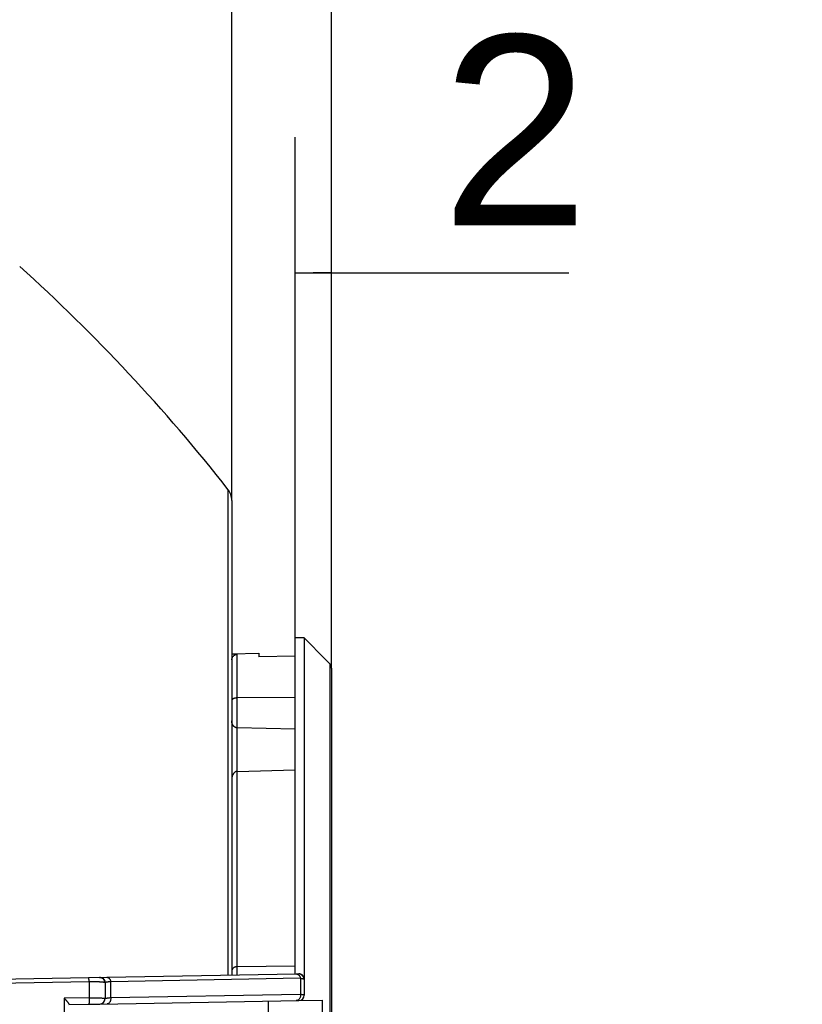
# Model space of a CAD drawing. Header units: millimetres. Extents: x 0 to 210, y 0 to 297.
# Tile 54 of 88: x 130 to 139, y 161 to 172. Entities that reach past the tile are written whole.
import ezdxf
from ezdxf.enums import TextEntityAlignment as Align

# ---------------------------------------------------------------- set-up
doc = ezdxf.new("R2010")
doc.units = ezdxf.units.MM
doc.header["$LTSCALE"] = 19.36
doc.layers.get('0').update_dxf_attribs({"linetype": 'CONTINUOUS'})
doc.layers.add('Z_DIM_2D', color=7, linetype='CONTINUOUS')
doc.styles.add('TEXTSTYLE_3', font='helveticaneueltw1g-ltcn.otf')
doc.dimstyles.new('DIMSTYLE_3', dxfattribs={"dimtxt": 2.1, "dimasz": 3.5, "dimexe": 1.5, "dimexo": 0, "dimgap": 0.525, "dimtad": 1, "dimlfac": 5, "dimdsep": 46, "dimtxsty": 'TEXTSTYLE_3', "dimblk": '_FILLED', "dimblk1": '_FILLED', "dimblk2": '_FILLED', "dimcen": 0.09, "dimclrt": 5, "dimazin": 2, "dimtp": 0.1, "dimtm": 0.1, "dimtfac": 1, "dimtofl": 0, "dimtmove": 0, "dimatfit": 3, "dimldrblk": '_FILLED', "dimfxl": 0, "dimtolj": 1, "dimarcsym": 0})
doc.dimstyles.new('DIMSTYLE_4', dxfattribs={"dimtxt": 2.1, "dimasz": 3.5, "dimexe": 1.5, "dimexo": 0, "dimgap": 0.525, "dimtad": 1, "dimlfac": 5, "dimdsep": 46, "dimtxsty": 'TEXTSTYLE_3', "dimblk": '_FILLED', "dimblk1": '_FILLED', "dimblk2": '_FILLED', "dimcen": 0.09, "dimclrt": 5, "dimazin": 2, "dimtp": 0.3, "dimtm": 0.3, "dimtfac": 1, "dimtofl": 0, "dimtmove": 0, "dimatfit": 3, "dimldrblk": '_FILLED', "dimfxl": 0, "dimtolj": 1, "dimarcsym": 0})

# ---------------------------------------------------------------- blocks, each defined once
blk = doc.blocks.new('*D6')
at = {"layer": 'Z_DIM_2D', "color": 2, "linetype": 'Continuous', "transparency": 16777216}
for p, q in [((133.302, 164.896), (133.302, 170.43)), ((133.702, 164.562), (133.702, 170.43)), ((133.302, 168.93), (133.502, 168.93)), ((133.702, 168.93), (133.502, 168.93)), ((133.502, 168.93), (136.326, 168.93))]:
    blk.add_line(p, q, dxfattribs=at)
at = {"layer": 'Z_DIM_2D', "color": 5, "linetype": 'Continuous', "transparency": 16777216, "style": 'TEXTSTYLE_3'}
blk.add_text('2', height=2.1, dxfattribs=at).set_placement((134.916, 169.455))
blk = doc.blocks.new('_FILLED')
at = {"color": 0, "linetype": 'ByBlock'}
blk.add_solid([(0, 0), (-1, 0.125), (-1, -0.125)], dxfattribs=at)
blk = doc.blocks.new('_NONE')
blk = doc.blocks.new('*D7')
at = {"layer": 'Z_DIM_2D', "color": 2, "linetype": 'Continuous', "transparency": 16777216}
for p, q in [((132.602, 166.415), (132.602, 174.368)), ((133.702, 164.562), (133.702, 174.368)), ((132.602, 172.868), (133.152, 172.868)), ((133.702, 172.868), (133.152, 172.868)), ((133.152, 172.868), (138.453, 172.868))]:
    blk.add_line(p, q, dxfattribs=at)
at = {"layer": 'Z_DIM_2D', "color": 5, "linetype": 'Continuous', "transparency": 16777216, "style": 'TEXTSTYLE_3'}
blk.add_text('5.5', height=2.1, dxfattribs=at).set_placement((134.927, 173.393))
blk = doc.blocks.new('*D8')
at = {"layer": 'Z_DIM_2D', "color": 2, "linetype": 'Continuous', "transparency": 16777216}
for p, q in [((118.102, 174.754), (118.102, 177.717)), ((133.702, 164.562), (133.702, 177.717)), ((118.102, 176.217), (125.902, 176.217)), ((133.702, 176.217), (125.902, 176.217))]:
    blk.add_line(p, q, dxfattribs=at)
at = {"layer": 'Z_DIM_2D', "color": 5, "linetype": 'Continuous', "transparency": 16777216, "style": 'TEXTSTYLE_3'}
blk.add_text('78', height=2.1, dxfattribs=at).set_placement((125.902, 176.742), align=Align.CENTER)

msp = doc.modelspace()

# ---------------------------------------------------------------- linework, layer by layer
at = {"color": 9, "linetype": 'Continuous'}
for p, q in [((132.5592, 166.5381), (132.5592, 161.1706)), ((132.6018, 166.4147), (132.6018, 161.1714)), ((132.6608, 161.1724), (132.6608, 164.7147)), ((133.6843, 164.61), (133.6843, 152.3288)), ((131.2216, 161.1473), (133.3116, 161.1838)), ((133.3601, 161.1355), (131.264, 161.0981)), ((133.3419, 161.1843), (133.3418, 161.1843)), ((133.3601, 161.1355), (133.3601, 160.96)), ((131.0267, 161.0972), (126.0693, 161.0096)), ((131.0267, 161.0972), (131.0267, 160.9216)), ((131.264, 160.9227), (131.264, 161.0981)), ((130.7493, 160.9167), (130.7493, 158.5137)), ((131.264, 160.9227), (133.3601, 160.96)), ((131.0209, 160.849), (131.0909, 160.8502)), ((131.1203, 160.8508), (131.1429, 160.8511)), ((131.1429, 160.8511), (133.3429, 160.8895))]:
    msp.add_line(p, q, dxfattribs=at)
at = {"color": 6, "linetype": 'Continuous'}
for p, q in [((133.3018, 161.1836), (133.3018, 164.8961)), ((133.4018, 164.8961), (133.3018, 164.8961)), ((133.4018, 164.8961), (133.4018, 160.9495)), ((133.4018, 164.8961), (133.6418, 164.6546)), ((132.6018, 164.7214), (132.9018, 164.7266)), ((132.9018, 164.7266), (132.9018, 164.6879)), ((133.3018, 164.6949), (132.9018, 164.6879)), ((133.7018, 164.5622), (133.7018, 152.3756)), ((133.3018, 164.239), (132.6608, 164.2336)), ((133.3018, 163.8897), (132.6608, 163.9037)), ((132.6608, 163.4224), (133.3018, 163.439)), ((132.6608, 161.2646), (133.3018, 161.2737)), ((126.0608, 161.0572), (131.2216, 161.1473)), ((131.1414, 161.1459), (131.1408, 161.1459)), ((131.1412, 161.1459), (131.1416, 161.1459)), ((131.1416, 161.1459), (131.1418, 161.1459)), ((131.1418, 161.1459), (131.142, 161.1459)), ((132.9598, 161.1776), (132.9602, 161.1776)), ((132.9602, 161.1776), (132.9603, 161.1776)), ((133.3116, 161.1838), (133.3408, 161.1843)), ((131.2018, 161.0859), (131.2018, 160.9111)), ((131.0267, 160.9216), (130.7493, 160.9167)), ((130.8018, 160.8452), (131.0209, 160.849)), ((131.0909, 160.8502), (131.1203, 160.8508)), ((131.1429, 160.8511), (131.1429, 160.8511)), ((131.1435, 160.8512), (131.1433, 160.8512)), ((133.0018, 160.8836), (133.0018, 158.5336)), ((133.3429, 160.8895), (133.6018, 160.8941)), ((133.6018, 160.8941), (133.6018, 155.8731))]:
    msp.add_line(p, q, dxfattribs=at)
for points in [[(131.142, 161.1459), (131.1424, 161.1459), (131.1429, 161.1459), (131.1433, 161.1459), (131.1438, 161.1459), (131.1443, 161.1458), (131.1448, 161.1458), (131.1453, 161.1458), (131.1457, 161.1458), (131.1462, 161.1457), (131.1467, 161.1457), (131.1472, 161.1456), (131.1477, 161.1456), (131.1481, 161.1456), (131.1486, 161.1455), (131.1491, 161.1454), (131.1496, 161.1454), (131.1501, 161.1453), (131.1505, 161.1452), (131.151, 161.1452), (131.1515, 161.1451), (131.152, 161.145), (131.1525, 161.1449), (131.1529, 161.1449), (131.1534, 161.1448), (131.1539, 161.1447), (131.1543, 161.1446), (131.1548, 161.1445), (131.1553, 161.1444), (131.1558, 161.1442), (131.1562, 161.1441), (131.1567, 161.144), (131.1572, 161.1439), (131.1576, 161.1438), (131.1581, 161.1436), (131.1586, 161.1435), (131.159, 161.1434), (131.1595, 161.1432), (131.16, 161.1431), (131.1604, 161.1429), (131.1609, 161.1428), (131.1613, 161.1426), (131.1618, 161.1425), (131.1622, 161.1423), (131.1627, 161.1421), (131.1632, 161.142), (131.1636, 161.1418), (131.1641, 161.1416), (131.1645, 161.1414), (131.1649, 161.1413), (131.1654, 161.1411), (131.1658, 161.1409), (131.1663, 161.1407), (131.1667, 161.1405), (131.1672, 161.1403), (131.1676, 161.1401), (131.168, 161.1399), (131.1685, 161.1397), (131.1689, 161.1394), (131.1693, 161.1392), (131.1698, 161.139), (131.1702, 161.1388), (131.1706, 161.1385), (131.171, 161.1383), (131.1715, 161.1381), (131.1719, 161.1378), (131.1723, 161.1376), (131.1727, 161.1373), (131.1731, 161.1371), (131.1735, 161.1368), (131.1739, 161.1366), (131.1744, 161.1363), (131.1748, 161.1361), (131.1752, 161.1358), (131.1756, 161.1355), (131.176, 161.1352), (131.1764, 161.135), (131.1768, 161.1347), (131.1771, 161.1344), (131.1775, 161.1341), (131.1779, 161.1338), (131.1783, 161.1335), (131.1787, 161.1332), (131.1791, 161.1329), (131.1794, 161.1326), (131.1798, 161.1323), (131.1802, 161.132), (131.1806, 161.1317), (131.1809, 161.1314), (131.1813, 161.1311), (131.1817, 161.1308), (131.182, 161.1304), (131.1824, 161.1301), (131.1827, 161.1298), (131.1831, 161.1295), (131.1834, 161.1291), (131.1838, 161.1288), (131.1841, 161.1285), (131.1845, 161.1281), (131.1848, 161.1278), (131.1851, 161.1274), (131.1855, 161.1271), (131.1858, 161.1267), (131.1861, 161.1264), (131.1865, 161.126), (131.1868, 161.1256), (131.1871, 161.1253), (131.1874, 161.1249), (131.1877, 161.1245), (131.188, 161.1242), (131.1883, 161.1238), (131.1887, 161.1234), (131.189, 161.123), (131.1893, 161.1227), (131.1895, 161.1223), (131.1898, 161.1219), (131.1901, 161.1215), (131.1904, 161.1211), (131.1907, 161.1207), (131.191, 161.1203), (131.1912, 161.1199), (131.1915, 161.1195), (131.1918, 161.1191), (131.1921, 161.1187), (131.1923, 161.1183), (131.1926, 161.1179), (131.1928, 161.1175), (131.1931, 161.1171), (131.1933, 161.1167), (131.1936, 161.1163), (131.1938, 161.1158), (131.1941, 161.1154), (131.1943, 161.115), (131.1945, 161.1146), (131.1948, 161.1142), (131.195, 161.1137), (131.1952, 161.1133), (131.1954, 161.1129), (131.1957, 161.1124), (131.1959, 161.112), (131.1961, 161.1116), (131.1963, 161.1111), (131.1965, 161.1107), (131.1967, 161.1102), (131.1969, 161.1098), (131.1971, 161.1094), (131.1973, 161.1089), (131.1974, 161.1085), (131.1976, 161.108), (131.1978, 161.1076), (131.198, 161.1071), (131.1981, 161.1067), (131.1983, 161.1062), (131.1985, 161.1058), (131.1986, 161.1053), (131.1988, 161.1048), (131.1989, 161.1044), (131.1991, 161.1039), (131.1992, 161.1035), (131.1994, 161.103), (131.1995, 161.1025), (131.1996, 161.1021), (131.1998, 161.1016), (131.1999, 161.1011), (131.2, 161.1007), (131.2001, 161.1002), (131.2002, 161.0997), (131.2003, 161.0993), (131.2004, 161.0988), (131.2005, 161.0983), (131.2006, 161.0978), (131.2007, 161.0974), (131.2008, 161.0969), (131.2009, 161.0964), (131.201, 161.0959), (131.2011, 161.0955), (131.2012, 161.095), (131.2012, 161.0945), (131.2013, 161.094), (131.2014, 161.0935), (131.2014, 161.0931), (131.2015, 161.0926), (131.2015, 161.0921), (131.2016, 161.0916), (131.2016, 161.0911), (131.2017, 161.0907), (131.2017, 161.0902), (131.2017, 161.0897), (131.2018, 161.0892), (131.2018, 161.0887), (131.2018, 161.0882), (131.2018, 161.0878), (131.2018, 161.0873), (131.2018, 161.0868), (131.2018, 161.0863)], [(133.4018, 161.1247), (133.4018, 161.1252), (133.4018, 161.1257), (133.4018, 161.1261), (133.4018, 161.1266), (133.4018, 161.1271), (133.4018, 161.1276), (133.4017, 161.1281), (133.4017, 161.1286), (133.4017, 161.129), (133.4016, 161.1295), (133.4016, 161.13), (133.4015, 161.1305), (133.4015, 161.131), (133.4014, 161.1314), (133.4014, 161.1319), (133.4013, 161.1324), (133.4012, 161.1329), (133.4012, 161.1333), (133.4011, 161.1338), (133.401, 161.1343), (133.4009, 161.1348), (133.4008, 161.1352), (133.4007, 161.1357), (133.4007, 161.1362), (133.4006, 161.1367), (133.4005, 161.1371), (133.4003, 161.1376), (133.4002, 161.1381), (133.4001, 161.1385), (133.4, 161.139), (133.3999, 161.1395), (133.3998, 161.1399), (133.3996, 161.1404), (133.3995, 161.1409), (133.3994, 161.1413), (133.3992, 161.1418), (133.3991, 161.1423), (133.3989, 161.1427), (133.3988, 161.1432), (133.3986, 161.1436), (133.3985, 161.1441), (133.3983, 161.1445), (133.3982, 161.145), (133.398, 161.1454), (133.3978, 161.1459), (133.3976, 161.1463), (133.3975, 161.1468), (133.3973, 161.1472), (133.3971, 161.1477), (133.3969, 161.1481), (133.3967, 161.1486), (133.3965, 161.149), (133.3963, 161.1494), (133.3961, 161.1499), (133.3959, 161.1503), (133.3957, 161.1507), (133.3955, 161.1512), (133.3953, 161.1516), (133.395, 161.152), (133.3948, 161.1525), (133.3946, 161.1529), (133.3944, 161.1533), (133.3941, 161.1537), (133.3939, 161.1541), (133.3936, 161.1546), (133.3934, 161.155), (133.3932, 161.1554), (133.3929, 161.1558), (133.3926, 161.1562), (133.3924, 161.1566), (133.3921, 161.157), (133.3919, 161.1574), (133.3916, 161.1578), (133.3913, 161.1582), (133.3911, 161.1586), (133.3908, 161.159), (133.3905, 161.1594), (133.3902, 161.1598), (133.3899, 161.1602), (133.3896, 161.1606), (133.3893, 161.1609), (133.389, 161.1613), (133.3887, 161.1617), (133.3884, 161.1621), (133.3881, 161.1625), (133.3878, 161.1628), (133.3875, 161.1632), (133.3872, 161.1636), (133.3869, 161.1639), (133.3866, 161.1643), (133.3862, 161.1646), (133.3859, 161.165), (133.3856, 161.1653), (133.3853, 161.1657), (133.3849, 161.166), (133.3846, 161.1664), (133.3843, 161.1667), (133.3839, 161.1671), (133.3836, 161.1674), (133.3832, 161.1677), (133.3829, 161.1681), (133.3825, 161.1684), (133.3822, 161.1687), (133.3818, 161.169), (133.3814, 161.1694), (133.3811, 161.1697), (133.3807, 161.17), (133.3803, 161.1703), (133.38, 161.1706), (133.3796, 161.1709), (133.3792, 161.1712), (133.3788, 161.1715), (133.3785, 161.1718), (133.3781, 161.1721), (133.3777, 161.1724), (133.3773, 161.1727), (133.3769, 161.173), (133.3765, 161.1732), (133.3761, 161.1735), (133.3757, 161.1738), (133.3753, 161.1741), (133.3749, 161.1743), (133.3745, 161.1746), (133.3741, 161.1749), (133.3737, 161.1751), (133.3733, 161.1754), (133.3729, 161.1756), (133.3725, 161.1759), (133.3721, 161.1761), (133.3717, 161.1764), (133.3712, 161.1766), (133.3708, 161.1768), (133.3704, 161.1771), (133.37, 161.1773), (133.3695, 161.1775), (133.3691, 161.1777), (133.3687, 161.1779), (133.3682, 161.1782), (133.3678, 161.1784), (133.3674, 161.1786), (133.3669, 161.1788), (133.3665, 161.179), (133.3661, 161.1792), (133.3656, 161.1794), (133.3652, 161.1796), (133.3647, 161.1797), (133.3643, 161.1799), (133.3638, 161.1801), (133.3634, 161.1803), (133.3629, 161.1805), (133.3625, 161.1806), (133.362, 161.1808), (133.3616, 161.1809), (133.3611, 161.1811), (133.3607, 161.1813), (133.3602, 161.1814), (133.3598, 161.1815), (133.3593, 161.1817), (133.3588, 161.1818), (133.3584, 161.182), (133.3579, 161.1821), (133.3574, 161.1822), (133.357, 161.1823), (133.3565, 161.1825), (133.356, 161.1826), (133.3556, 161.1827), (133.3551, 161.1828), (133.3546, 161.1829), (133.3542, 161.183), (133.3537, 161.1831), (133.3532, 161.1832), (133.3527, 161.1833), (133.3523, 161.1834), (133.3518, 161.1835), (133.3513, 161.1835), (133.3508, 161.1836), (133.3504, 161.1837), (133.3499, 161.1837), (133.3494, 161.1838), (133.3489, 161.1839), (133.3485, 161.1839), (133.348, 161.184), (133.3475, 161.184), (133.347, 161.1841), (133.3465, 161.1841), (133.3461, 161.1841), (133.3456, 161.1842), (133.3451, 161.1842), (133.3446, 161.1842), (133.3441, 161.1842), (133.3436, 161.1843), (133.3432, 161.1843), (133.3428, 161.1843)]]:
    msp.add_lwpolyline(points, dxfattribs=at)
for centre, radius, start, end in [((117.1365, 154.4428), 19.6, 38.10552, 47.97017), ((132.4018, 166.4147), 0.2, 0, 38.10552), ((131.1418, 161.0859), 0.06, 0, 90.43711), ((133.3418, 161.1243), 0.06, 90, 91), ((133.3418, 161.1243), 0.06, 89.05974, 89.95154), ((133.3418, 160.9495), 0.06, 271, 271.68299)]:
    msp.add_arc(centre, radius, start, end, dxfattribs=at)
at = {"color": 9, "linetype": 'Continuous'}
for centre, start, end in [((131.1418, 161.0859), 90.43711, 91), ((133.3418, 161.1243), 0, 89.05974), ((131.1418, 160.9111), 271.27377, 360), ((133.3418, 160.9495), 271.68299, 360)]:
    msp.add_arc(centre, 0.06, start, end, dxfattribs=at)
at = {"color": 7, "linetype": 'Continuous'}
msp.add_arc((132.9618, 161.1195), 0.0582, 91.4651, 91.62038, dxfattribs=at)
at = {"color": 9, "linetype": 'Continuous'}
for points, knots in [([(132.6608, 164.7147), (132.6608, 164.7147), (132.6608, 164.7148), (132.6607, 164.7149), (132.6607, 164.715), (132.6605, 164.7151), (132.6602, 164.7153), (132.6597, 164.7154), (132.6592, 164.7156), (132.6585, 164.7158), (132.6576, 164.7159), (132.6563, 164.7161), (132.6544, 164.7164), (132.6517, 164.7166), (132.6485, 164.7169), (132.6434, 164.7172), (132.636, 164.7175), (132.6259, 164.7177), (132.6143, 164.7179), (132.6061, 164.7179), (132.6018, 164.7179)], [0, 0, 0, 0, 0.0016403, 0.0034344, 0.005516, 0.0079707, 0.0141767, 0.0222717, 0.0323309, 0.0443812, 0.0584279, 0.074465, 0.1124584, 0.1582345, 0.2116374, 0.2724973, 0.4158511, 0.5866615, 0.7825973, 1, 1, 1, 1]), ([(132.6018, 164.6548), (132.6018, 164.6584), (132.6025, 164.6658), (132.6057, 164.6769), (132.6111, 164.6875), (132.6188, 164.6971), (132.6282, 164.7048), (132.6387, 164.7105), (132.6497, 164.7138), (132.6572, 164.7146), (132.6608, 164.7147)], [0, 0, 0, 0, 0.1166353, 0.2401074, 0.3686115, 0.4998059, 0.6310326, 0.7596263, 0.8832251, 1, 1, 1, 1]), ([(131.0267, 161.0972), (131.0265, 161.1003), (131.0262, 161.1063), (131.0255, 161.1137), (131.0249, 161.1195), (131.0244, 161.1235), (131.0239, 161.1272), (131.0233, 161.1306), (131.0227, 161.1337), (131.0221, 161.1364), (131.0215, 161.1386), (131.0208, 161.1405), (131.0202, 161.1417), (131.0198, 161.1425), (131.0195, 161.143), (131.0191, 161.1433), (131.0188, 161.1436), (131.0185, 161.1437), (131.0183, 161.1437), (131.0182, 161.1437)], [0, 0, 0, 0, 0.1900431, 0.3758393, 0.4644067, 0.5485955, 0.6273456, 0.6996973, 0.7648347, 0.8221243, 0.8711497, 0.9117428, 0.9440268, 0.9572018, 0.9685338, 0.978186, 0.9863986, 0.9935147, 1, 1, 1, 1]), ([(131.2216, 161.1473), (131.2228, 161.1473), (131.2251, 161.1472), (131.2286, 161.1466), (131.2322, 161.1456), (131.2371, 161.1436), (131.243, 161.1398), (131.2494, 161.1336), (131.2548, 161.126), (131.2592, 161.1172), (131.2623, 161.1078), (131.2636, 161.1013), (131.264, 161.0981)], [0, 0, 0, 0, 0.0487987, 0.0992542, 0.1516159, 0.2061154, 0.3220094, 0.4475373, 0.5814101, 0.7207329, 0.8616183, 1, 1, 1, 1]), ([(133.3116, 161.1838), (133.3129, 161.1838), (133.3156, 161.1837), (133.3196, 161.1832), (133.3237, 161.1822), (133.3291, 161.1802), (133.3359, 161.1766), (133.3419, 161.1716), (133.3462, 161.1669), (133.3502, 161.1616), (133.3544, 161.1544), (133.3581, 161.1451), (133.3596, 161.1387), (133.3601, 161.1355)], [0, 0, 0, 0, 0.0528313, 0.1072431, 0.163307, 0.2210763, 0.3416178, 0.4685778, 0.5341211, 0.6006437, 0.7351654, 0.8692954, 1, 1, 1, 1]), ([(133.3601, 161.1355), (133.3633, 161.1352), (133.3693, 161.1345), (133.3765, 161.1335), (133.3817, 161.1326), (133.3851, 161.1319), (133.3883, 161.1312), (133.3911, 161.1305), (133.3936, 161.1298), (133.3957, 161.1291), (133.3976, 161.1283), (133.3991, 161.1275), (133.4003, 161.1267), (133.4012, 161.126), (133.4016, 161.1253), (133.4018, 161.1247), (133.4018, 161.1244), (133.4018, 161.1243)], [0, 0, 0, 0, 0.2166929, 0.4076148, 0.4931772, 0.5720339, 0.64413, 0.7094254, 0.7678851, 0.8195061, 0.8643423, 0.9025324, 0.934357, 0.9603564, 0.9815699, 0.9909797, 1, 1, 1, 1]), ([(131.2018, 161.0859), (131.2018, 161.086), (131.2018, 161.0862), (131.2016, 161.0865), (131.2014, 161.0868), (131.201, 161.0871), (131.2006, 161.0874), (131.1998, 161.0879), (131.1985, 161.0884), (131.1967, 161.089), (131.1945, 161.0896), (131.1919, 161.0901), (131.1889, 161.0907), (131.1856, 161.0912), (131.1818, 161.0917), (131.1777, 161.0922), (131.1733, 161.0927), (131.1685, 161.0931), (131.1633, 161.0935), (131.1579, 161.0939), (131.1521, 161.0943), (131.1459, 161.0947), (131.1395, 161.095), (131.1328, 161.0954), (131.1234, 161.0958), (131.111, 161.0962), (131.0954, 161.0967), (131.079, 161.097), (131.056, 161.0973), (131.0385, 161.0973), (131.0267, 161.0972)], [0, 0, 0, 0, 0.0017748, 0.0037245, 0.0059829, 0.0086369, 0.01174, 0.0153247, 0.02401, 0.034786, 0.0476852, 0.0627128, 0.0798586, 0.099101, 0.1204111, 0.1437586, 0.1691068, 0.1964137, 0.2256329, 0.2567166, 0.2896157, 0.3242684, 0.3606003, 0.3985409, 0.4380161, 0.5212553, 0.6096555, 0.7025047, 0.7990473, 1, 1, 1, 1]), ([(131.264, 161.0981), (131.2593, 161.0977), (131.2504, 161.0968), (131.2397, 161.0955), (131.232, 161.0944), (131.2269, 161.0936), (131.2222, 161.0929), (131.218, 161.0921), (131.2143, 161.0913), (131.211, 161.0905), (131.2083, 161.0898), (131.2063, 161.0891), (131.205, 161.0886), (131.2042, 161.0882), (131.2035, 161.0878), (131.2029, 161.0874), (131.2024, 161.087), (131.2021, 161.0867), (131.2019, 161.0863), (131.2018, 161.086), (131.2018, 161.0859)], [0, 0, 0, 0, 0.220891, 0.4162741, 0.5039239, 0.584663, 0.6583544, 0.7248817, 0.7841504, 0.8360921, 0.8806715, 0.9179013, 0.9337888, 0.947886, 0.9602322, 0.9708903, 0.9799625, 0.9876189, 0.9941456, 1, 1, 1, 1]), ([(131.0267, 160.9216), (131.0268, 160.9176), (131.0271, 160.9092), (131.0271, 160.8986), (131.027, 160.8899), (131.0268, 160.8835), (131.0264, 160.8773), (131.026, 160.8715), (131.0255, 160.8663), (131.0249, 160.8617), (131.0242, 160.8577), (131.0236, 160.8549), (131.023, 160.8531), (131.0226, 160.852), (131.0222, 160.851), (131.0219, 160.8503), (131.0215, 160.8497), (131.0211, 160.8493), (131.0207, 160.8491), (131.0204, 160.849), (131.0203, 160.849)], [0, 0, 0, 0, 0.1634426, 0.3396878, 0.4290222, 0.5167648, 0.6010011, 0.6798746, 0.7516524, 0.8150188, 0.8689291, 0.9129665, 0.931237, 0.9470751, 0.9605801, 0.9718728, 0.981122, 0.9886015, 0.9947073, 1, 1, 1, 1]), ([(131.0267, 160.9216), (131.0385, 160.9217), (131.0615, 160.9216), (131.0897, 160.9213), (131.1109, 160.9207), (131.1256, 160.9203), (131.1392, 160.9197), (131.1517, 160.919), (131.163, 160.9183), (131.1715, 160.9176), (131.1777, 160.917), (131.1818, 160.9165), (131.1855, 160.916), (131.1889, 160.9155), (131.1919, 160.915), (131.1945, 160.9145), (131.1967, 160.914), (131.1985, 160.9135), (131.1998, 160.913), (131.2006, 160.9126), (131.201, 160.9123), (131.2014, 160.912), (131.2016, 160.9117), (131.2018, 160.9114), (131.2018, 160.9112), (131.2018, 160.9111)], [0, 0, 0, 0, 0.2010162, 0.3905148, 0.4789822, 0.5622955, 0.6397919, 0.7108636, 0.7749634, 0.8316094, 0.8570057, 0.8803893, 0.9017203, 0.9209643, 0.9380929, 0.9530852, 0.96593, 0.9766305, 0.9852142, 0.9887359, 0.991766, 0.9943356, 0.9964969, 0.9983381, 1, 1, 1, 1]), ([(131.2018, 160.9111), (131.2018, 160.9113), (131.2019, 160.9115), (131.2021, 160.9119), (131.2024, 160.9122), (131.2029, 160.9126), (131.2035, 160.9129), (131.2042, 160.9133), (131.205, 160.9136), (131.2063, 160.9142), (131.2083, 160.9148), (131.2111, 160.9155), (131.2143, 160.9162), (131.218, 160.917), (131.2222, 160.9177), (131.2269, 160.9184), (131.232, 160.9192), (131.2398, 160.9202), (131.2505, 160.9214), (131.2593, 160.9222), (131.264, 160.9227)], [0, 0, 0, 0, 0.0055116, 0.0117366, 0.0191465, 0.0280238, 0.0385307, 0.050762, 0.0647747, 0.0806038, 0.1177819, 0.1623794, 0.2143943, 0.2737795, 0.3404562, 0.4143203, 0.4952459, 0.583087, 0.778832, 1, 1, 1, 1]), ([(131.264, 160.9227), (131.2645, 160.9187), (131.265, 160.9105), (131.2639, 160.8981), (131.2614, 160.8876), (131.2583, 160.8797), (131.2546, 160.8725), (131.25, 160.8661), (131.2447, 160.8609), (131.2406, 160.8578), (131.2363, 160.8554), (131.2321, 160.8538), (131.2279, 160.8528), (131.2251, 160.8526), (131.2237, 160.8526)], [0, 0, 0, 0, 0.1316592, 0.2722755, 0.4159854, 0.4869128, 0.5560536, 0.6861039, 0.7463552, 0.8031531, 0.8566061, 0.9069826, 0.9546485, 1, 1, 1, 1]), ([(133.3601, 160.96), (133.3607, 160.9561), (133.3614, 160.9478), (133.3602, 160.9352), (133.3567, 160.9226), (133.3508, 160.9109), (133.3441, 160.9027), (133.3379, 160.8975), (133.3332, 160.8944), (133.3283, 160.892), (133.3234, 160.8903), (133.3185, 160.8893), (133.3153, 160.8891), (133.3137, 160.889)], [0, 0, 0, 0, 0.1250421, 0.2590426, 0.397426, 0.5346655, 0.6656837, 0.7278567, 0.7874271, 0.8443401, 0.8986501, 0.9504831, 1, 1, 1, 1]), ([(133.3601, 160.96), (133.3633, 160.9597), (133.3693, 160.959), (133.3777, 160.9579), (133.384, 160.9568), (133.3883, 160.9559), (133.3911, 160.9553), (133.3936, 160.9546), (133.3957, 160.9539), (133.3976, 160.9532), (133.3991, 160.9525), (133.4003, 160.9518), (133.401, 160.9512), (133.4015, 160.9507), (133.4017, 160.9503), (133.4018, 160.9499), (133.4018, 160.9497), (133.4018, 160.9495)], [0, 0, 0, 0, 0.2195931, 0.4120378, 0.5770108, 0.6491209, 0.7142854, 0.772503, 0.8237958, 0.8682247, 0.9059172, 0.9371246, 0.9623443, 0.9730186, 0.9826483, 0.9915194, 1, 1, 1, 1])]:
    msp.add_open_spline(points, degree=3, knots=knots, dxfattribs=at)
at = {"color": 6, "linetype": 'Continuous'}
for points, knots in [([(133.6418, 164.6546), (133.6457, 164.6508), (133.6532, 164.6432), (133.6641, 164.6318), (133.6745, 164.6208), (133.6811, 164.6135), (133.6843, 164.61)], [0, 0, 0, 0, 0.2628335, 0.5209221, 0.7689681, 1, 1, 1, 1]), ([(133.7018, 164.5622), (133.7018, 164.5664), (133.7013, 164.5727), (133.6996, 164.581), (133.6971, 164.5892), (133.6925, 164.5993), (133.6873, 164.6066), (133.6843, 164.61)], [0, 0, 0, 0, 0.2422154, 0.3643183, 0.4875276, 0.7384741, 1, 1, 1, 1]), ([(132.6608, 164.2336), (132.6583, 164.2336), (132.6535, 164.2334), (132.6465, 164.2327), (132.6398, 164.2316), (132.6338, 164.2303), (132.6283, 164.2287), (132.6234, 164.2269), (132.6197, 164.2252), (132.617, 164.2239), (132.6152, 164.2228), (132.6135, 164.2217), (132.6115, 164.2203), (132.6092, 164.2185), (132.6069, 164.2163), (132.605, 164.2139), (132.6036, 164.2116), (132.6026, 164.2091), (132.602, 164.2067), (132.6018, 164.205), (132.6018, 164.2042)], [0, 0, 0, 0, 0.1034409, 0.2034055, 0.2976911, 0.385091, 0.4652169, 0.5382088, 0.6044913, 0.6352943, 0.664635, 0.692583, 0.7191992, 0.7687184, 0.8138575, 0.8554014, 0.8941507, 0.9307753, 0.9658606, 1, 1, 1, 1]), ([(132.6608, 163.9037), (132.6585, 163.9038), (132.654, 163.9042), (132.6474, 163.9058), (132.6411, 163.9082), (132.6351, 163.9114), (132.6297, 163.9153), (132.6247, 163.9197), (132.6202, 163.9246), (132.6163, 163.9298), (132.6128, 163.9354), (132.6099, 163.9412), (132.6074, 163.9472), (132.6047, 163.9554), (132.6024, 163.9659), (132.6018, 163.9745), (132.6018, 163.9788)], [0, 0, 0, 0, 0.0645922, 0.1290182, 0.193165, 0.2569627, 0.320383, 0.3834277, 0.446116, 0.5084758, 0.5705838, 0.6324922, 0.6941906, 0.7556628, 0.8779598, 1, 1, 1, 1]), ([(132.6608, 163.4224), (132.6583, 163.4224), (132.6534, 163.4218), (132.6463, 163.4196), (132.6396, 163.4163), (132.6315, 163.4107), (132.6246, 163.4036), (132.6189, 163.3957), (132.6151, 163.3894), (132.6119, 163.3828), (132.6082, 163.3738), (132.6048, 163.362), (132.6024, 163.3476), (132.6018, 163.3379), (132.6018, 163.333)], [0, 0, 0, 0, 0.0632293, 0.1263814, 0.1894063, 0.2522846, 0.3774412, 0.43996, 0.5023873, 0.5647366, 0.6270314, 0.7514308, 0.8757278, 1, 1, 1, 1]), ([(132.6608, 161.2646), (132.6568, 161.2645), (132.6488, 161.2638), (132.6374, 161.2607), (132.6287, 161.2567), (132.6225, 161.2527), (132.6182, 161.2494), (132.6145, 161.2458), (132.6101, 161.2407), (132.6066, 161.2352), (132.6041, 161.2293), (132.6028, 161.2248), (132.602, 161.2203), (132.6018, 161.2172), (132.6018, 161.2157)], [0, 0, 0, 0, 0.1424607, 0.281923, 0.4162516, 0.4811125, 0.5442758, 0.6058429, 0.665865, 0.7811962, 0.8369474, 0.8917603, 0.9459909, 1, 1, 1, 1]), ([(130.7493, 160.9167), (130.7509, 160.9152), (130.754, 160.9121), (130.7587, 160.9074), (130.7625, 160.9035), (130.7654, 160.9003), (130.7677, 160.8979), (130.7698, 160.8955), (130.7727, 160.8923), (130.7762, 160.8883), (130.7796, 160.8843), (130.7822, 160.8812), (130.7847, 160.8781), (130.7877, 160.8743), (130.7909, 160.8697), (130.7939, 160.8654), (130.7965, 160.8613), (130.7983, 160.858), (130.7996, 160.8556), (130.8003, 160.8539), (130.801, 160.8524), (130.8015, 160.8509), (130.8018, 160.8497), (130.8018, 160.8488), (130.8018, 160.8484)], [0, 0, 0, 0, 0.0758624, 0.1517335, 0.2273712, 0.2650218, 0.3025141, 0.3398121, 0.3768771, 0.450139, 0.5219397, 0.5571646, 0.5918578, 0.6593454, 0.7237673, 0.7844051, 0.8404505, 0.8910024, 0.9139107, 0.9350622, 0.954329, 0.9716019, 0.9868155, 1, 1, 1, 1])]:
    msp.add_open_spline(points, degree=3, knots=knots, dxfattribs=at)

# ---------------------------------------------------------------- dimensions: what is measured, and where the dimension line sits
at = {"layer": 'Z_DIM_2D', "color": 2, "linetype": 'Continuous'}
for base, p1, dimstyle, picture, middle in [((133.7018, 176.2172), (118.1018, 177.7172), 'DIMSTYLE_4', '*D8', (125.9018, 176.2172)), ((133.7018, 172.8685), (132.6018, 166.4147), 'DIMSTYLE_3', '*D7', (136.6902, 172.8685)), ((133.7018, 168.93), (133.3018, 164.8961), 'DIMSTYLE_3', '*D6', (135.6173, 168.93))]:
    dim = msp.add_linear_dim(base=base, p1=p1, p2=(133.7018, 164.5622), dimstyle=dimstyle, override={"dimblk1": 'NONE', "dimblk2": 'NONE', "dimsah": 1}, dxfattribs=at)
    dim.commit()
    dim.dimension.update_dxf_attribs({"geometry": picture, "text_midpoint": middle, "dimtype": 160})

doc.saveas('drawing.dxf')
